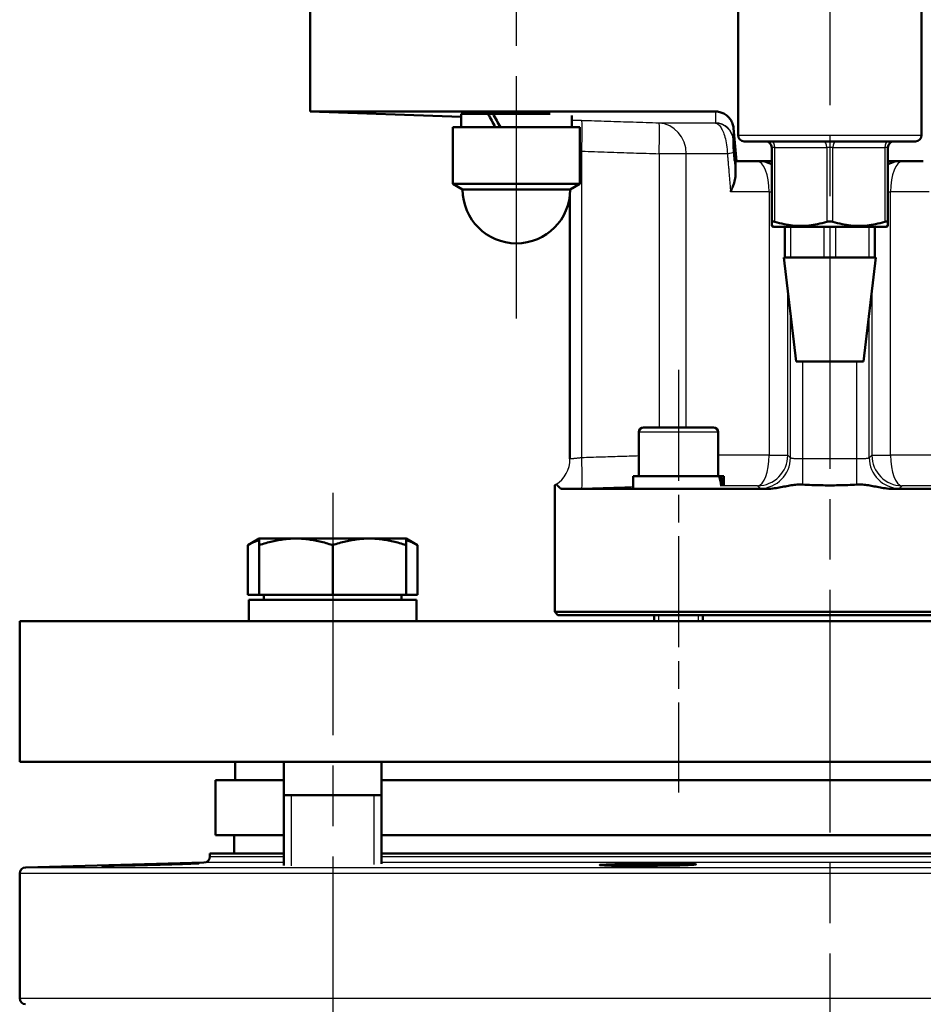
# Model space of a CAD drawing. Header units: millimetres. Extents: x 93 to 1233, y 366 to 1649.
# Tile 12 of 15: x 941 to 1089, y 1165 to 1326. Entities that reach past the tile are written whole.
import ezdxf

# ---------------------------------------------------------------- set-up
doc = ezdxf.new("R2010")
doc.units = ezdxf.units.MM
doc.header["$LTSCALE"] = 7
doc.linetypes.add('CHAIN', pattern=[0.3543, 0.2362, -0.0295, 0.0591, -0.0295])
for name, color, linetype, lineweight in [('Gewinde(DIN)', 3, 'Continuous', 25), ('Mittellinie(DIN)', 4, 'CHAIN', 25), ('Mittelpunktmarkierung(DIN)', 4, 'CHAIN', 25), ('Sichtbare Kanten(DIN)', 7, 'Continuous', 50), ('Sichtbare tangentiale Kanten(DIN)', 3, 'Continuous', 25)]:
    doc.layers.add(name, color=color, linetype=linetype, lineweight=lineweight)

msp = doc.modelspace()

# ---------------------------------------------------------------- linework, layer by layer
at = {"layer": 'Gewinde(DIN)'}
for p, q in [((1017.96, 1310.88), (1017.96, 1310.72)), ((1045.33, 1228.72), (1045.33, 1227.72)), ((1051.84, 1227.72), (1051.84, 1228.72)), ((985.22, 1199.22), (985.22, 1187.66)), ((998.81, 1187.91), (998.81, 1199.22))]:
    msp.add_line(p, q, dxfattribs=at)
at = {"layer": 'Mittellinie(DIN)', "linetype": 'CHAIN', "ltscale": 23.990969}
for p, q in [((1022.07, 1277.22), (1022.07, 1540.22)), ((992.02, 1248.72), (992.02, 1144.95))]:
    msp.add_line(p, q, dxfattribs=at)
at = {"layer": 'Mittellinie(DIN)', "linetype": 'CHAIN', "ltscale": 10.974373}
msp.add_line((1048.58, 1268.82), (1048.58, 1199.69), dxfattribs=at)
at = {"layer": 'Mittelpunktmarkierung(DIN)', "linetype": 'CHAIN', "ltscale": 23.990969}
msp.add_line((1073.33, 1649.32), (1073.33, 861.22), dxfattribs=at)
at = {"layer": 'Sichtbare Kanten(DIN)'}
for p, q in [((988.33, 1330.22), (988.33, 1311.1)), ((1058.33, 1307.22), (1058.33, 1330.22)), ((1088.33, 1307.22), (1088.33, 1330.22)), ((988.33, 1311.1), (1054.61, 1311.1)), ((1013.02, 1310.24), (988.33, 1311.1)), ((1013.02, 1310.72), (1017.47, 1310.72)), ((1013.02, 1308.52), (1013.02, 1310.72)), ((1017.07, 1310.72), (1017.07, 1310.88)), ((1017.47, 1310.72), (1018.26, 1310.72)), ((1018.26, 1310.72), (1027.61, 1310.72)), ((1031.12, 1308.52), (1031.12, 1310.45)), ((1011.67, 1308.52), (1032.47, 1308.52)), ((1011.67, 1299.25), (1011.67, 1308.52)), ((1032.47, 1299.25), (1032.47, 1308.52)), ((1058.05, 1302.95), (1057.57, 1308.38)), ((1087.33, 1306.22), (1059.33, 1306.22)), ((1063.83, 1305.22), (1063.83, 1293.06)), ((1082.83, 1293.06), (1082.83, 1305.22)), ((1057.88, 1302.95), (1058.05, 1302.95)), ((1058.05, 1302.95), (1063.83, 1302.95)), ((1082.83, 1302.95), (1088.62, 1302.95)), ((1011.67, 1299.25), (1032.47, 1299.25)), ((1013.27, 1298.32), (1011.67, 1299.25)), ((1030.87, 1298.32), (1032.47, 1299.25)), ((1030.87, 1298.32), (1013.27, 1298.32)), ((1030.83, 1254.25), (1030.83, 1297.54)), ((1063.83, 1292.37), (1063.83, 1293.06)), ((1064.1, 1292.22), (1063.83, 1292.37)), ((1064.1, 1292.22), (1082.57, 1292.22)), ((1065.97, 1292.22), (1065.97, 1287.22)), ((1080.69, 1287.22), (1080.69, 1292.22)), ((1082.57, 1292.22), (1082.83, 1292.37)), ((1082.83, 1293.06), (1082.83, 1292.37)), ((1065.83, 1287.22), (1065.97, 1287.22)), ((1067.83, 1270.22), (1065.83, 1287.22)), ((1066.97, 1287.22), (1065.97, 1287.22)), ((1068.41, 1287.22), (1066.97, 1287.22)), ((1068.41, 1287.22), (1070.9, 1287.22)), ((1072.33, 1287.22), (1070.9, 1287.22)), ((1074.33, 1287.22), (1072.33, 1287.22)), ((1075.77, 1287.22), (1074.33, 1287.22)), ((1075.77, 1287.22), (1078.26, 1287.22)), ((1079.69, 1287.22), (1078.26, 1287.22)), ((1078.83, 1270.22), (1080.83, 1287.22)), ((1080.69, 1287.22), (1079.69, 1287.22)), ((1080.69, 1287.22), (1080.83, 1287.22)), ((1067.83, 1270.22), (1078.83, 1270.22)), ((1042.08, 1258.62), (1042.08, 1251.42)), ((1042.88, 1259.42), (1054.28, 1259.42)), ((1055.08, 1258.62), (1055.08, 1251.42)), ((1055.24, 1251.42), (1041.18, 1251.42)), ((1041.18, 1251.42), (1041.18, 1249.5)), ((1055.24, 1251.42), (1055.55, 1251.42)), ((1055.98, 1251.42), (1055.55, 1251.42)), ((1055.98, 1251.42), (1055.98, 1249.86)), ((1028.33, 1229.22), (1028.33, 1249.93)), ((1062.83, 1249.34), (1029.58, 1249.34)), ((1117.09, 1249.34), (1083.84, 1249.34)), ((980.02, 1241.22), (978.16, 1240.15)), ((980.02, 1240.15), (980.02, 1241.22)), ((986.02, 1241.22), (980.02, 1241.22)), ((998.02, 1241.22), (986.02, 1241.22)), ((1004.02, 1241.22), (998.02, 1241.22)), ((1004.02, 1241.22), (1004.02, 1240.15)), ((1004.02, 1241.22), (1005.87, 1240.15)), ((978.16, 1232.02), (978.16, 1240.15)), ((980.02, 1232.02), (980.02, 1240.15)), ((992.02, 1232.02), (992.02, 1240.15)), ((1004.02, 1232.02), (1004.02, 1240.15)), ((1005.87, 1232.02), (1005.87, 1240.15)), ((980.02, 1232.02), (978.16, 1232.02)), ((1005.72, 1231.22), (978.32, 1231.22)), ((978.32, 1231.22), (978.32, 1227.72)), ((992.02, 1232.02), (980.02, 1232.02)), ((980.77, 1232.02), (980.77, 1231.22)), ((1004.02, 1232.02), (992.02, 1232.02)), ((1003.26, 1232.02), (1003.26, 1231.22)), ((1005.87, 1232.02), (1004.02, 1232.02)), ((1005.72, 1231.22), (1005.72, 1227.72)), ((1028.33, 1229.22), (1118.33, 1229.22)), ((1028.83, 1228.72), (1028.33, 1229.22)), ((940.83, 1227.72), (1205.83, 1227.72)), ((940.83, 1227.72), (940.83, 1204.72)), ((1117.83, 1228.72), (1028.83, 1228.72)), ((1044.58, 1228.72), (1044.58, 1227.72)), ((1052.58, 1228.72), (1052.58, 1227.72)), ((1205.83, 1204.72), (940.83, 1204.72)), ((976.08, 1201.72), (976.08, 1204.72)), ((984.02, 1204.72), (984.02, 1187.72)), ((1000.02, 1204.72), (1000.02, 1188.01)), ((972.83, 1201.72), (984.02, 1201.72)), ((972.83, 1201.72), (972.83, 1192.72)), ((1000.02, 1201.72), (1146.65, 1201.72)), ((984.02, 1199.22), (1000.02, 1199.22)), ((972.83, 1192.72), (984.02, 1192.72)), ((975.93, 1192.72), (975.93, 1189.72)), ((1000.02, 1192.72), (1146.65, 1192.72)), ((971.93, 1189.72), (984.02, 1189.72)), ((971.93, 1189.72), (971.93, 1189.2)), ((1000.02, 1189.72), (1146.65, 1189.72)), ((970.96, 1188.2), (941.81, 1187.43)), ((940.83, 1186.43), (940.83, 1166.02))]:
    msp.add_line(p, q, dxfattribs=at)
at = {"layer": 'Sichtbare Kanten(DIN)', "flags": 128}
for points in [[(1025.36, 1310.72), (1024.76, 1310.75), (1024.13, 1310.77), (1023.47, 1310.79), (1022.79, 1310.81), (1022.11, 1310.82), (1021.42, 1310.84), (1020.74, 1310.85), (1020.08, 1310.86), (1019.44, 1310.87), (1018.84, 1310.88), (1018.27, 1310.88), (1017.75, 1310.88), (1017.27, 1310.88), (1016.86, 1310.88), (1016.51, 1310.87), (1016.23, 1310.87), (1016.02, 1310.86), (1015.88, 1310.84), (1015.81, 1310.83), (1015.82, 1310.81), (1015.91, 1310.79), (1016.1, 1310.77), (1016.39, 1310.75), (1016.75, 1310.72)], [(1057.57, 1308.38), (1057.55, 1308.57), (1057.52, 1308.75), (1057.47, 1308.93), (1057.42, 1309.11), (1057.35, 1309.28), (1057.27, 1309.45), (1057.18, 1309.61), (1057.09, 1309.77), (1056.98, 1309.92), (1056.86, 1310.07), (1056.74, 1310.2), (1056.61, 1310.33), (1056.47, 1310.45), (1056.32, 1310.56), (1056.17, 1310.66), (1056.01, 1310.75), (1055.84, 1310.83), (1055.67, 1310.9), (1055.5, 1310.96), (1055.33, 1311.01), (1055.15, 1311.05), (1054.97, 1311.08), (1054.79, 1311.1), (1054.61, 1311.1)], [(1057.88, 1302.95), (1057.88, 1302.95), (1057.88, 1302.95), (1057.88, 1302.95), (1057.88, 1302.95), (1057.88, 1302.95), (1057.88, 1302.95), (1057.88, 1302.95), (1057.88, 1302.95), (1057.88, 1302.95), (1057.88, 1302.95), (1057.88, 1302.95), (1057.88, 1302.95), (1057.88, 1302.94), (1057.88, 1302.94), (1057.88, 1302.94), (1057.88, 1302.94), (1057.88, 1302.94), (1057.88, 1302.94), (1057.88, 1302.94), (1057.88, 1302.94), (1057.88, 1302.93), (1057.88, 1302.93), (1057.88, 1302.93), (1057.88, 1302.93)], [(1057.88, 1302.93), (1057.88, 1302.91), (1057.88, 1302.89), (1057.88, 1302.86), (1057.88, 1302.82), (1057.89, 1302.78), (1057.89, 1302.73), (1057.89, 1302.68), (1057.89, 1302.62), (1057.89, 1302.55), (1057.89, 1302.48), (1057.89, 1302.41), (1057.89, 1302.33), (1057.89, 1302.24), (1057.9, 1302.15), (1057.9, 1302.05), (1057.9, 1301.95), (1057.9, 1301.84), (1057.9, 1301.73), (1057.9, 1301.61), (1057.91, 1301.48), (1057.91, 1301.36), (1057.91, 1301.22), (1057.91, 1301.08), (1057.92, 1300.94)], [(1057.92, 1300.94), (1057.92, 1300.82), (1057.91, 1300.71), (1057.91, 1300.59), (1057.89, 1300.47), (1057.88, 1300.35), (1057.86, 1300.23), (1057.84, 1300.11), (1057.82, 1299.99), (1057.79, 1299.86), (1057.76, 1299.74), (1057.73, 1299.62), (1057.7, 1299.49), (1057.66, 1299.36), (1057.62, 1299.24), (1057.58, 1299.11), (1057.54, 1298.98), (1057.49, 1298.85), (1057.44, 1298.73), (1057.39, 1298.6), (1057.33, 1298.47), (1057.28, 1298.34), (1057.22, 1298.21), (1057.16, 1298.08), (1057.1, 1297.95)], [(1063.83, 1293.06), (1063.83, 1293.07), (1063.84, 1293.08), (1063.84, 1293.09), (1063.85, 1293.1), (1063.86, 1293.11), (1063.87, 1293.12), (1063.88, 1293.12), (1063.89, 1293.13), (1063.91, 1293.13), (1063.93, 1293.13), (1063.95, 1293.13), (1063.97, 1293.13), (1063.99, 1293.13), (1064.01, 1293.13), (1064.04, 1293.13), (1064.07, 1293.13), (1064.1, 1293.12), (1064.13, 1293.12), (1064.16, 1293.11), (1064.19, 1293.1), (1064.22, 1293.09), (1064.26, 1293.08), (1064.3, 1293.07), (1064.33, 1293.06)], [(1064.33, 1293.06), (1064.73, 1292.95), (1065.11, 1292.84), (1065.48, 1292.75), (1065.84, 1292.67), (1066.2, 1292.6), (1066.55, 1292.54), (1066.9, 1292.49), (1067.24, 1292.45), (1067.58, 1292.42), (1067.92, 1292.39), (1068.25, 1292.38), (1068.58, 1292.37), (1068.92, 1292.38), (1069.25, 1292.39), (1069.59, 1292.42), (1069.92, 1292.45), (1070.27, 1292.49), (1070.61, 1292.54), (1070.96, 1292.6), (1071.32, 1292.67), (1071.69, 1292.75), (1072.06, 1292.84), (1072.44, 1292.95), (1072.83, 1293.06)], [(1072.83, 1293.06), (1072.87, 1293.07), (1072.91, 1293.08), (1072.95, 1293.09), (1072.99, 1293.1), (1073.03, 1293.11), (1073.07, 1293.12), (1073.12, 1293.12), (1073.16, 1293.13), (1073.2, 1293.13), (1073.25, 1293.13), (1073.29, 1293.13), (1073.33, 1293.13), (1073.38, 1293.13), (1073.42, 1293.13), (1073.46, 1293.13), (1073.51, 1293.13), (1073.55, 1293.12), (1073.59, 1293.12), (1073.63, 1293.11), (1073.67, 1293.1), (1073.72, 1293.09), (1073.76, 1293.08), (1073.79, 1293.07), (1073.83, 1293.06)], [(1073.83, 1293.06), (1074.23, 1292.95), (1074.61, 1292.84), (1074.98, 1292.75), (1075.34, 1292.67), (1075.7, 1292.6), (1076.05, 1292.54), (1076.4, 1292.49), (1076.74, 1292.45), (1077.08, 1292.42), (1077.42, 1292.39), (1077.75, 1292.38), (1078.08, 1292.37), (1078.42, 1292.38), (1078.75, 1292.39), (1079.09, 1292.42), (1079.42, 1292.45), (1079.77, 1292.49), (1080.11, 1292.54), (1080.46, 1292.6), (1080.82, 1292.67), (1081.19, 1292.75), (1081.56, 1292.84), (1081.94, 1292.95), (1082.33, 1293.06)], [(1082.33, 1293.06), (1082.37, 1293.07), (1082.41, 1293.08), (1082.44, 1293.09), (1082.48, 1293.1), (1082.51, 1293.11), (1082.54, 1293.12), (1082.57, 1293.12), (1082.6, 1293.13), (1082.63, 1293.13), (1082.65, 1293.13), (1082.68, 1293.13), (1082.7, 1293.13), (1082.72, 1293.13), (1082.74, 1293.13), (1082.76, 1293.13), (1082.77, 1293.13), (1082.79, 1293.12), (1082.8, 1293.12), (1082.81, 1293.11), (1082.82, 1293.1), (1082.82, 1293.09), (1082.83, 1293.08), (1082.83, 1293.07), (1082.83, 1293.06)], [(1028.33, 1249.93), (1028.33, 1249.93), (1028.33, 1249.93), (1028.34, 1249.93), (1028.34, 1249.93), (1028.34, 1249.93), (1028.35, 1249.94), (1028.35, 1249.94), (1028.36, 1249.94), (1028.36, 1249.94), (1028.37, 1249.95), (1028.38, 1249.95), (1028.39, 1249.96), (1028.4, 1249.96), (1028.41, 1249.97), (1028.42, 1249.98), (1028.43, 1249.98), (1028.44, 1249.99), (1028.46, 1250), (1028.47, 1250.01), (1028.48, 1250.01), (1028.5, 1250.02), (1028.52, 1250.03), (1028.53, 1250.04), (1028.55, 1250.05)], [(1028.55, 1250.05), (1028.58, 1250.07), (1028.6, 1250.07), (1028.63, 1250.07), (1028.65, 1250.06), (1028.68, 1250.04), (1028.71, 1250.01), (1028.74, 1249.98), (1028.78, 1249.95), (1028.81, 1249.91), (1028.85, 1249.87), (1028.89, 1249.82), (1028.92, 1249.77), (1028.96, 1249.73), (1029.01, 1249.68), (1029.05, 1249.63), (1029.1, 1249.58), (1029.15, 1249.53), (1029.2, 1249.49), (1029.26, 1249.45), (1029.31, 1249.41), (1029.37, 1249.38), (1029.44, 1249.36), (1029.51, 1249.35), (1029.58, 1249.34)], [(1062.83, 1249.34), (1063.13, 1249.35), (1063.42, 1249.36), (1063.71, 1249.38), (1064, 1249.41), (1064.27, 1249.45), (1064.54, 1249.49), (1064.81, 1249.53), (1065.07, 1249.58), (1065.32, 1249.63), (1065.57, 1249.68), (1065.82, 1249.73), (1066.06, 1249.77), (1066.31, 1249.82), (1066.55, 1249.87), (1066.79, 1249.91), (1067.03, 1249.95), (1067.27, 1249.99), (1067.5, 1250.02), (1067.73, 1250.04), (1067.97, 1250.06), (1068.2, 1250.07), (1068.43, 1250.07), (1068.66, 1250.07), (1068.91, 1250.05)], [(1068.91, 1250.05), (1069.27, 1250.03), (1069.64, 1250.01), (1070.01, 1250), (1070.37, 1249.98), (1070.74, 1249.97), (1071.11, 1249.96), (1071.48, 1249.95), (1071.85, 1249.94), (1072.22, 1249.94), (1072.59, 1249.93), (1072.96, 1249.93), (1073.33, 1249.93), (1073.7, 1249.93), (1074.07, 1249.93), (1074.44, 1249.94), (1074.81, 1249.94), (1075.18, 1249.95), (1075.55, 1249.96), (1075.92, 1249.97), (1076.29, 1249.98), (1076.66, 1250), (1077.03, 1250.01), (1077.39, 1250.03), (1077.76, 1250.05)], [(1077.76, 1250.05), (1078, 1250.07), (1078.23, 1250.07), (1078.47, 1250.07), (1078.7, 1250.06), (1078.93, 1250.04), (1079.17, 1250.01), (1079.41, 1249.98), (1079.65, 1249.95), (1079.89, 1249.91), (1080.12, 1249.87), (1080.36, 1249.82), (1080.61, 1249.77), (1080.85, 1249.73), (1081.09, 1249.68), (1081.34, 1249.63), (1081.6, 1249.58), (1081.86, 1249.53), (1082.12, 1249.49), (1082.4, 1249.45), (1082.67, 1249.41), (1082.96, 1249.38), (1083.25, 1249.36), (1083.54, 1249.35), (1083.84, 1249.34)], [(980.02, 1240.98), (979.94, 1240.96), (979.87, 1240.93), (979.79, 1240.91), (979.72, 1240.88), (979.65, 1240.86), (979.57, 1240.83), (979.5, 1240.8), (979.42, 1240.77), (979.35, 1240.74), (979.27, 1240.71), (979.19, 1240.68), (979.12, 1240.64), (979.04, 1240.61), (978.96, 1240.57), (978.88, 1240.54), (978.81, 1240.5), (978.73, 1240.46), (978.65, 1240.42), (978.57, 1240.38), (978.49, 1240.33), (978.41, 1240.29), (978.32, 1240.25), (978.24, 1240.2), (978.16, 1240.15)], [(986.02, 1241.22), (985.78, 1241.22), (985.54, 1241.22), (985.3, 1241.21), (985.06, 1241.19), (984.82, 1241.18), (984.58, 1241.16), (984.34, 1241.13), (984.1, 1241.11), (983.86, 1241.08), (983.61, 1241.04), (983.37, 1241), (983.13, 1240.96), (982.88, 1240.91), (982.63, 1240.87), (982.38, 1240.81), (982.13, 1240.76), (981.88, 1240.69), (981.62, 1240.63), (981.36, 1240.56), (981.1, 1240.49), (980.83, 1240.41), (980.56, 1240.33), (980.29, 1240.24), (980.02, 1240.15)], [(992.02, 1240.15), (991.74, 1240.24), (991.47, 1240.33), (991.2, 1240.41), (990.93, 1240.49), (990.67, 1240.56), (990.41, 1240.63), (990.16, 1240.69), (989.9, 1240.76), (989.65, 1240.81), (989.4, 1240.87), (989.15, 1240.91), (988.91, 1240.96), (988.66, 1241), (988.42, 1241.04), (988.18, 1241.08), (987.93, 1241.11), (987.69, 1241.13), (987.45, 1241.16), (987.21, 1241.18), (986.97, 1241.19), (986.74, 1241.21), (986.5, 1241.22), (986.26, 1241.22), (986.02, 1241.22)], [(998.02, 1241.22), (997.78, 1241.22), (997.54, 1241.22), (997.3, 1241.21), (997.06, 1241.19), (996.82, 1241.18), (996.58, 1241.16), (996.34, 1241.13), (996.1, 1241.11), (995.86, 1241.08), (995.61, 1241.04), (995.37, 1241), (995.13, 1240.96), (994.88, 1240.91), (994.63, 1240.87), (994.38, 1240.81), (994.13, 1240.76), (993.88, 1240.69), (993.62, 1240.63), (993.36, 1240.56), (993.1, 1240.49), (992.83, 1240.41), (992.56, 1240.33), (992.29, 1240.24), (992.02, 1240.15)], [(1004.02, 1240.15), (1003.74, 1240.24), (1003.47, 1240.33), (1003.2, 1240.41), (1002.93, 1240.49), (1002.67, 1240.56), (1002.41, 1240.63), (1002.16, 1240.69), (1001.9, 1240.76), (1001.65, 1240.81), (1001.4, 1240.87), (1001.15, 1240.91), (1000.91, 1240.96), (1000.66, 1241), (1000.42, 1241.04), (1000.18, 1241.08), (999.93, 1241.11), (999.69, 1241.13), (999.45, 1241.16), (999.21, 1241.18), (998.97, 1241.19), (998.74, 1241.21), (998.5, 1241.22), (998.26, 1241.22), (998.02, 1241.22)], [(1005.87, 1240.15), (1005.79, 1240.2), (1005.71, 1240.25), (1005.63, 1240.29), (1005.54, 1240.33), (1005.46, 1240.38), (1005.38, 1240.42), (1005.3, 1240.46), (1005.23, 1240.5), (1005.15, 1240.54), (1005.07, 1240.57), (1004.99, 1240.61), (1004.91, 1240.64), (1004.84, 1240.68), (1004.76, 1240.71), (1004.68, 1240.74), (1004.61, 1240.77), (1004.53, 1240.8), (1004.46, 1240.83), (1004.38, 1240.86), (1004.31, 1240.88), (1004.24, 1240.91), (1004.16, 1240.93), (1004.09, 1240.96), (1004.02, 1240.98)], [(960.67, 1187.87), (959.1, 1187.83), (957.17, 1187.77), (955.65, 1187.73), (954.72, 1187.69), (954.32, 1187.67), (954.46, 1187.66), (955.13, 1187.66), (956.28, 1187.68), (957.84, 1187.71), (959.7, 1187.75), (961.72, 1187.79), (963.79, 1187.85), (965.74, 1187.9), (967.46, 1187.95), (968.82, 1188), (969.73, 1188.04), (970.13, 1188.06), (969.99, 1188.07), (969.32, 1188.07), (968.17, 1188.05), (966.6, 1188.02), (964.54, 1187.97), (962.31, 1187.92), (960.67, 1187.87)], [(1036.06, 1187.87), (1035.7, 1187.83), (1035.76, 1187.77), (1036.46, 1187.73), (1037.62, 1187.69), (1039.17, 1187.67), (1041.03, 1187.66), (1043.06, 1187.66), (1045.12, 1187.68), (1047.08, 1187.71), (1048.79, 1187.75), (1050.15, 1187.79), (1051.07, 1187.85), (1051.46, 1187.9), (1051.33, 1187.95), (1050.66, 1188), (1049.51, 1188.04), (1047.95, 1188.06), (1046.09, 1188.07), (1044.07, 1188.07), (1042, 1188.05), (1040.03, 1188.02), (1038.16, 1187.97), (1036.74, 1187.92), (1036.06, 1187.87)]]:
    msp.add_lwpolyline(points, dxfattribs=at)
at = {"layer": 'Sichtbare Kanten(DIN)'}
for centre, radius, start, end in [((1059.33, 1307.22), 1, 180, 270), ((1087.33, 1307.22), 1, 270, 0), ((1062.83, 1305.22), 1, 0, 90), ((1083.83, 1305.22), 1, 90, 180), ((1022.07, 1298.32), 8.8, 180, 0), ((1042.88, 1258.62), 0.8, 90, 180), ((1054.28, 1258.62), 0.8, 0, 90), ((1025.83, 1254.26), 5, 359.9171, 0), ((970.93, 1189.2), 1, 271.5, 0), ((941.83, 1186.43), 1, 91.5, 180), ((941.83, 1166.02), 1, 180, 268.5)]:
    msp.add_arc(centre, radius, start, end, dxfattribs=at)
for centre, major_axis, ratio, start_param, end_param in [((1022.07, 1307.76), (8.75, -15.62), 0.14884, 4.439133, 4.580607), ((1022.07, 1309.29), (8.75, -15.62), 0.14884, 4.537384, 4.677883), ((1048.58, 1250.73), (-3.86, 12.67), 0.49822, 4.487757, 4.615856), ((1048.58, 1252.12), (-3.86, 12.67), 0.49822, 4.380782, 4.507695)]:
    msp.add_ellipse(centre, major_axis=major_axis, ratio=ratio, start_param=start_param, end_param=end_param, dxfattribs=at)
at = {"layer": 'Sichtbare tangentiale Kanten(DIN)'}
for p, q in [((1054.62, 1309.19), (1045.4, 1309.19)), ((1058.33, 1307.22), (1088.33, 1307.22)), ((1057.88, 1302.95), (1057.57, 1306.51)), ((1064.33, 1305.22), (1063.83, 1305.22)), ((1064.33, 1305.22), (1072.83, 1305.22)), ((1064.33, 1293.06), (1064.33, 1305.22)), ((1073.83, 1305.22), (1072.83, 1305.22)), ((1072.83, 1305.22), (1072.83, 1293.06)), ((1073.83, 1305.22), (1082.33, 1305.22)), ((1073.83, 1293.06), (1073.83, 1305.22)), ((1082.83, 1305.22), (1082.33, 1305.22)), ((1082.33, 1305.22), (1082.33, 1293.06)), ((1032.76, 1254.44), (1032.76, 1304.61)), ((1049.85, 1304.2), (1045.42, 1304.2)), ((1045.42, 1304.2), (1045.42, 1259.42)), ((1056.58, 1304.2), (1049.85, 1304.2)), ((1049.85, 1259.42), (1049.85, 1304.2)), ((1057.88, 1302.95), (1057.88, 1302.93)), ((1063.4, 1297.95), (1057.1, 1297.95)), ((1063.4, 1297.95), (1063.4, 1254.85)), ((1063.4, 1297.95), (1063.83, 1297.95)), ((1082.83, 1297.95), (1083.26, 1297.95)), ((1083.26, 1254.85), (1083.26, 1297.95)), ((1089.57, 1297.95), (1083.26, 1297.95)), ((1066.97, 1287.22), (1066.97, 1292.22)), ((1072.33, 1292.22), (1072.33, 1287.22)), ((1074.33, 1287.22), (1074.33, 1292.22)), ((1079.69, 1292.22), (1079.69, 1287.22)), ((1066.45, 1254.85), (1066.45, 1281.97)), ((1080.21, 1281.97), (1080.21, 1254.85)), ((1066.89, 1254.44), (1066.89, 1278.21)), ((1079.77, 1254.44), (1079.77, 1278.21)), ((1068.89, 1254.25), (1068.89, 1270.22)), ((1077.77, 1254.25), (1077.77, 1270.22)), ((1055.08, 1258.62), (1042.08, 1258.62)), ((1063.4, 1254.85), (1055.08, 1254.85)), ((1063.4, 1254.85), (1066.45, 1254.85)), ((1068.91, 1250.05), (1068.89, 1254.25)), ((1077.76, 1250.05), (1077.77, 1254.25)), ((1080.21, 1254.85), (1083.26, 1254.85)), ((1091.58, 1254.85), (1083.26, 1254.85)), ((1061.52, 1249.85), (1055.98, 1249.85)), ((1090.68, 1249.85), (1085.14, 1249.85)), ((971.93, 1189.2), (984.02, 1189.2)), ((1000.02, 1189.2), (1146.65, 1189.2)), ((941.81, 1187.43), (1204.86, 1187.43)), ((960.67, 1187.87), (960.69, 1187.77)), ((984.02, 1188.2), (970.96, 1188.2)), ((1146.65, 1188.2), (1000.02, 1188.2)), ((1036.06, 1187.87), (1036.19, 1187.74)), ((1205.83, 1186.43), (940.83, 1186.43)), ((940.83, 1166.02), (1205.83, 1166.02))]:
    msp.add_line(p, q, dxfattribs=at)
at = {"layer": 'Sichtbare tangentiale Kanten(DIN)', "flags": 128}
for points in [[(1054.61, 1311.1), (1054.61, 1311.02), (1054.61, 1310.94), (1054.61, 1310.86), (1054.61, 1310.78), (1054.61, 1310.7), (1054.61, 1310.62), (1054.61, 1310.54), (1054.61, 1310.46), (1054.61, 1310.38), (1054.61, 1310.3), (1054.61, 1310.22), (1054.62, 1310.14), (1054.62, 1310.06), (1054.62, 1309.98), (1054.62, 1309.9), (1054.62, 1309.83), (1054.62, 1309.75), (1054.63, 1309.67), (1054.63, 1309.6), (1054.63, 1309.53), (1054.63, 1309.45), (1054.63, 1309.38), (1054.64, 1309.31), (1054.64, 1309.24)], [(1032.76, 1309.6), (1032.69, 1309.61), (1032.62, 1309.61), (1032.55, 1309.61), (1032.48, 1309.61), (1032.41, 1309.62), (1032.34, 1309.62), (1032.28, 1309.62), (1032.21, 1309.62), (1032.14, 1309.63), (1032.07, 1309.63), (1032, 1309.63), (1031.93, 1309.63), (1031.87, 1309.63), (1031.8, 1309.64), (1031.73, 1309.64), (1031.66, 1309.64), (1031.59, 1309.64), (1031.53, 1309.64), (1031.46, 1309.65), (1031.39, 1309.65), (1031.32, 1309.65), (1031.26, 1309.65), (1031.19, 1309.66), (1031.12, 1309.66)], [(1045.4, 1309.19), (1044.87, 1309.21), (1044.35, 1309.23), (1043.82, 1309.24), (1043.29, 1309.26), (1042.77, 1309.28), (1042.24, 1309.29), (1041.71, 1309.31), (1041.19, 1309.33), (1040.66, 1309.34), (1040.13, 1309.36), (1039.61, 1309.38), (1039.08, 1309.4), (1038.55, 1309.41), (1038.03, 1309.43), (1037.5, 1309.45), (1036.97, 1309.47), (1036.45, 1309.48), (1035.92, 1309.5), (1035.39, 1309.52), (1034.86, 1309.53), (1034.34, 1309.55), (1033.81, 1309.57), (1033.28, 1309.59), (1032.76, 1309.6)], [(1054.64, 1309.24), (1054.64, 1309.24), (1054.64, 1309.24), (1054.64, 1309.24), (1054.64, 1309.23), (1054.64, 1309.23), (1054.64, 1309.23), (1054.64, 1309.23), (1054.64, 1309.23), (1054.64, 1309.22), (1054.64, 1309.22), (1054.64, 1309.22), (1054.64, 1309.22), (1054.64, 1309.21), (1054.64, 1309.21), (1054.63, 1309.21), (1054.63, 1309.21), (1054.63, 1309.21), (1054.63, 1309.2), (1054.63, 1309.2), (1054.63, 1309.2), (1054.63, 1309.2), (1054.62, 1309.2), (1054.62, 1309.19), (1054.62, 1309.19)], [(1054.62, 1309.19), (1054.72, 1309.17), (1054.83, 1309.14), (1054.93, 1309.09), (1055.03, 1309.02), (1055.14, 1308.94), (1055.24, 1308.84), (1055.34, 1308.73), (1055.44, 1308.59), (1055.54, 1308.44), (1055.64, 1308.28), (1055.74, 1308.09), (1055.84, 1307.89), (1055.93, 1307.67), (1056.02, 1307.43), (1056.1, 1307.18), (1056.18, 1306.9), (1056.26, 1306.61), (1056.33, 1306.3), (1056.39, 1305.98), (1056.45, 1305.64), (1056.49, 1305.29), (1056.53, 1304.93), (1056.56, 1304.56), (1056.58, 1304.2)], [(1057.57, 1306.51), (1057.57, 1306.57), (1057.57, 1306.65), (1057.57, 1306.72), (1057.57, 1306.79), (1057.57, 1306.87), (1057.57, 1306.94), (1057.57, 1307.02), (1057.57, 1307.1), (1057.57, 1307.17), (1057.57, 1307.25), (1057.57, 1307.33), (1057.57, 1307.41), (1057.57, 1307.49), (1057.57, 1307.57), (1057.57, 1307.65), (1057.57, 1307.73), (1057.57, 1307.81), (1057.57, 1307.89), (1057.57, 1307.97), (1057.57, 1308.06), (1057.57, 1308.14), (1057.57, 1308.22), (1057.57, 1308.3), (1057.57, 1308.38)], [(1057.58, 1304.46), (1057.57, 1304.6), (1057.56, 1304.75), (1057.55, 1304.89), (1057.54, 1305.03), (1057.53, 1305.17), (1057.53, 1305.3), (1057.52, 1305.42), (1057.52, 1305.54), (1057.52, 1305.65), (1057.52, 1305.75), (1057.52, 1305.85), (1057.52, 1305.93), (1057.52, 1306.02), (1057.52, 1306.09), (1057.52, 1306.16), (1057.52, 1306.22), (1057.52, 1306.27), (1057.53, 1306.32), (1057.53, 1306.36), (1057.53, 1306.39), (1057.53, 1306.41), (1057.54, 1306.43), (1057.54, 1306.45), (1057.54, 1306.46)], [(1057.54, 1306.46), (1057.55, 1306.46), (1057.55, 1306.46), (1057.55, 1306.46), (1057.55, 1306.46), (1057.55, 1306.47), (1057.55, 1306.47), (1057.56, 1306.47), (1057.56, 1306.47), (1057.56, 1306.47), (1057.56, 1306.48), (1057.56, 1306.48), (1057.56, 1306.48), (1057.56, 1306.48), (1057.56, 1306.48), (1057.56, 1306.49), (1057.57, 1306.49), (1057.57, 1306.49), (1057.57, 1306.49), (1057.57, 1306.49), (1057.57, 1306.5), (1057.57, 1306.5), (1057.57, 1306.5), (1057.57, 1306.5), (1057.57, 1306.51)], [(1032.47, 1304.64), (1032.48, 1304.64), (1032.49, 1304.64), (1032.51, 1304.64), (1032.52, 1304.64), (1032.53, 1304.63), (1032.54, 1304.63), (1032.55, 1304.63), (1032.57, 1304.63), (1032.58, 1304.63), (1032.59, 1304.63), (1032.6, 1304.63), (1032.62, 1304.62), (1032.63, 1304.62), (1032.64, 1304.62), (1032.65, 1304.62), (1032.66, 1304.62), (1032.68, 1304.62), (1032.69, 1304.62), (1032.7, 1304.61), (1032.71, 1304.61), (1032.73, 1304.61), (1032.74, 1304.61), (1032.75, 1304.61), (1032.76, 1304.61)], [(1032.76, 1304.61), (1033.29, 1304.59), (1033.82, 1304.57), (1034.34, 1304.56), (1034.87, 1304.54), (1035.4, 1304.52), (1035.93, 1304.5), (1036.45, 1304.49), (1036.98, 1304.47), (1037.51, 1304.45), (1038.03, 1304.43), (1038.56, 1304.42), (1039.09, 1304.4), (1039.62, 1304.38), (1040.14, 1304.36), (1040.67, 1304.35), (1041.2, 1304.33), (1041.73, 1304.31), (1042.25, 1304.3), (1042.78, 1304.28), (1043.31, 1304.26), (1043.83, 1304.25), (1044.36, 1304.23), (1044.89, 1304.21), (1045.42, 1304.2)], [(1056.58, 1304.2), (1056.58, 1304.14), (1056.58, 1304.09), (1056.59, 1304.04), (1056.59, 1303.99), (1056.6, 1303.94), (1056.6, 1303.88), (1056.61, 1303.83), (1056.61, 1303.78), (1056.61, 1303.73), (1056.62, 1303.68), (1056.62, 1303.62), (1056.63, 1303.57), (1056.63, 1303.52), (1056.64, 1303.47), (1056.64, 1303.42), (1056.65, 1303.37), (1056.65, 1303.31), (1056.65, 1303.26), (1056.66, 1303.21), (1056.66, 1303.16), (1056.67, 1303.11), (1056.67, 1303.05), (1056.68, 1303), (1056.68, 1302.95)], [(1057.72, 1302.95), (1057.72, 1303.01), (1057.71, 1303.08), (1057.71, 1303.14), (1057.7, 1303.2), (1057.69, 1303.26), (1057.69, 1303.33), (1057.68, 1303.39), (1057.68, 1303.45), (1057.67, 1303.51), (1057.67, 1303.58), (1057.66, 1303.64), (1057.65, 1303.7), (1057.65, 1303.77), (1057.64, 1303.83), (1057.64, 1303.89), (1057.63, 1303.95), (1057.62, 1304.02), (1057.62, 1304.08), (1057.61, 1304.14), (1057.61, 1304.2), (1057.6, 1304.27), (1057.59, 1304.33), (1057.59, 1304.39), (1057.58, 1304.46)], [(1056.68, 1302.95), (1056.7, 1302.74), (1056.72, 1302.53), (1056.73, 1302.33), (1056.75, 1302.12), (1056.77, 1301.91), (1056.79, 1301.7), (1056.8, 1301.49), (1056.82, 1301.28), (1056.84, 1301.08), (1056.86, 1300.87), (1056.87, 1300.66), (1056.89, 1300.45), (1056.91, 1300.24), (1056.93, 1300.03), (1056.94, 1299.83), (1056.96, 1299.62), (1056.98, 1299.41), (1056.99, 1299.2), (1057.01, 1298.99), (1057.03, 1298.78), (1057.05, 1298.58), (1057.06, 1298.37), (1057.08, 1298.16), (1057.1, 1297.95)], [(1057.72, 1302.95), (1057.73, 1302.87), (1057.74, 1302.78), (1057.75, 1302.7), (1057.76, 1302.61), (1057.76, 1302.53), (1057.77, 1302.45), (1057.78, 1302.36), (1057.79, 1302.28), (1057.8, 1302.2), (1057.8, 1302.11), (1057.81, 1302.03), (1057.82, 1301.94), (1057.83, 1301.86), (1057.84, 1301.78), (1057.84, 1301.69), (1057.85, 1301.61), (1057.86, 1301.52), (1057.87, 1301.44), (1057.88, 1301.36), (1057.88, 1301.27), (1057.89, 1301.19), (1057.9, 1301.1), (1057.91, 1301.02), (1057.92, 1300.94)], [(1032.76, 1254.44), (1032.64, 1254.42), (1032.51, 1254.41), (1032.38, 1254.4), (1032.26, 1254.38), (1032.14, 1254.37), (1032.02, 1254.36), (1031.91, 1254.34), (1031.79, 1254.33), (1031.69, 1254.32), (1031.58, 1254.31), (1031.49, 1254.3), (1031.39, 1254.29), (1031.31, 1254.29), (1031.23, 1254.28), (1031.16, 1254.27), (1031.09, 1254.27), (1031.03, 1254.26), (1030.98, 1254.26), (1030.93, 1254.25), (1030.9, 1254.25), (1030.87, 1254.25), (1030.85, 1254.25), (1030.84, 1254.25), (1030.83, 1254.25)], [(1042.08, 1254.75), (1041.7, 1254.73), (1041.31, 1254.72), (1040.92, 1254.71), (1040.53, 1254.7), (1040.14, 1254.68), (1039.75, 1254.67), (1039.37, 1254.66), (1038.98, 1254.64), (1038.59, 1254.63), (1038.2, 1254.62), (1037.81, 1254.61), (1037.42, 1254.59), (1037.04, 1254.58), (1036.65, 1254.57), (1036.26, 1254.56), (1035.87, 1254.54), (1035.48, 1254.53), (1035.09, 1254.52), (1034.7, 1254.5), (1034.32, 1254.49), (1033.93, 1254.48), (1033.54, 1254.47), (1033.15, 1254.45), (1032.76, 1254.44)], [(1066.89, 1254.44), (1066.87, 1254.46), (1066.86, 1254.47), (1066.84, 1254.49), (1066.82, 1254.51), (1066.8, 1254.53), (1066.78, 1254.54), (1066.76, 1254.56), (1066.75, 1254.58), (1066.73, 1254.6), (1066.71, 1254.61), (1066.69, 1254.63), (1066.67, 1254.65), (1066.65, 1254.67), (1066.64, 1254.68), (1066.62, 1254.7), (1066.6, 1254.72), (1066.58, 1254.73), (1066.56, 1254.75), (1066.54, 1254.77), (1066.53, 1254.78), (1066.51, 1254.8), (1066.49, 1254.82), (1066.47, 1254.84), (1066.45, 1254.85)], [(1068.89, 1254.25), (1068.76, 1254.25), (1068.64, 1254.25), (1068.51, 1254.25), (1068.39, 1254.25), (1068.26, 1254.25), (1068.14, 1254.26), (1068.03, 1254.26), (1067.91, 1254.27), (1067.8, 1254.27), (1067.7, 1254.28), (1067.6, 1254.29), (1067.5, 1254.29), (1067.41, 1254.3), (1067.33, 1254.31), (1067.25, 1254.32), (1067.18, 1254.33), (1067.12, 1254.34), (1067.06, 1254.36), (1067.02, 1254.37), (1066.98, 1254.38), (1066.94, 1254.4), (1066.92, 1254.41), (1066.9, 1254.42), (1066.89, 1254.44)], [(1077.77, 1254.25), (1077.4, 1254.25), (1077.03, 1254.25), (1076.66, 1254.25), (1076.29, 1254.26), (1075.92, 1254.26), (1075.55, 1254.26), (1075.18, 1254.26), (1074.81, 1254.26), (1074.44, 1254.26), (1074.07, 1254.26), (1073.7, 1254.26), (1073.33, 1254.26), (1072.96, 1254.26), (1072.59, 1254.26), (1072.22, 1254.26), (1071.85, 1254.26), (1071.48, 1254.26), (1071.11, 1254.26), (1070.74, 1254.26), (1070.37, 1254.26), (1070, 1254.25), (1069.63, 1254.25), (1069.26, 1254.25), (1068.89, 1254.25)], [(1079.77, 1254.44), (1079.76, 1254.42), (1079.75, 1254.41), (1079.72, 1254.4), (1079.69, 1254.38), (1079.65, 1254.37), (1079.6, 1254.36), (1079.55, 1254.34), (1079.48, 1254.33), (1079.41, 1254.32), (1079.34, 1254.31), (1079.25, 1254.3), (1079.16, 1254.29), (1079.07, 1254.29), (1078.97, 1254.28), (1078.86, 1254.27), (1078.75, 1254.27), (1078.64, 1254.26), (1078.52, 1254.26), (1078.4, 1254.25), (1078.28, 1254.25), (1078.16, 1254.25), (1078.03, 1254.25), (1077.9, 1254.25), (1077.77, 1254.25)], [(1080.21, 1254.85), (1080.2, 1254.84), (1080.18, 1254.82), (1080.16, 1254.8), (1080.14, 1254.78), (1080.12, 1254.77), (1080.1, 1254.75), (1080.09, 1254.73), (1080.07, 1254.72), (1080.05, 1254.7), (1080.03, 1254.68), (1080.01, 1254.67), (1079.99, 1254.65), (1079.97, 1254.63), (1079.96, 1254.61), (1079.94, 1254.6), (1079.92, 1254.58), (1079.9, 1254.56), (1079.88, 1254.54), (1079.86, 1254.53), (1079.85, 1254.51), (1079.83, 1254.49), (1079.81, 1254.47), (1079.79, 1254.46), (1079.77, 1254.44)], [(1029.58, 1249.34), (1029.7, 1249.35), (1029.82, 1249.35), (1029.95, 1249.35), (1030.07, 1249.36), (1030.2, 1249.36), (1030.33, 1249.36), (1030.46, 1249.37), (1030.59, 1249.37), (1030.72, 1249.38), (1030.85, 1249.38), (1030.98, 1249.39), (1031.12, 1249.39), (1031.25, 1249.39), (1031.39, 1249.4), (1031.52, 1249.4), (1031.66, 1249.41), (1031.79, 1249.41), (1031.93, 1249.42), (1032.07, 1249.42), (1032.2, 1249.42), (1032.34, 1249.43), (1032.48, 1249.43), (1032.62, 1249.44), (1032.76, 1249.44)], [(1032.76, 1249.44), (1033.11, 1249.45), (1033.46, 1249.47), (1033.81, 1249.48), (1034.16, 1249.49), (1034.51, 1249.5), (1034.86, 1249.51), (1035.21, 1249.52), (1035.57, 1249.54), (1035.92, 1249.55), (1036.27, 1249.56), (1036.62, 1249.57), (1036.97, 1249.58), (1037.32, 1249.59), (1037.67, 1249.6), (1038.02, 1249.62), (1038.38, 1249.63), (1038.73, 1249.64), (1039.08, 1249.65), (1039.43, 1249.66), (1039.78, 1249.67), (1040.13, 1249.69), (1040.48, 1249.7), (1040.83, 1249.71), (1041.18, 1249.72)], [(1061.52, 1249.85), (1061.54, 1249.84), (1061.56, 1249.82), (1061.57, 1249.8), (1061.59, 1249.79), (1061.61, 1249.77), (1061.63, 1249.75), (1061.64, 1249.74), (1061.66, 1249.72), (1061.68, 1249.7), (1061.7, 1249.69), (1061.71, 1249.67), (1061.73, 1249.65), (1061.75, 1249.63), (1061.77, 1249.62), (1061.78, 1249.6), (1061.8, 1249.58), (1061.82, 1249.56), (1061.84, 1249.55), (1061.85, 1249.53), (1061.87, 1249.51), (1061.89, 1249.49), (1061.91, 1249.48), (1061.93, 1249.46), (1061.94, 1249.44)], [(1061.94, 1249.44), (1061.95, 1249.44), (1061.96, 1249.43), (1061.97, 1249.43), (1061.98, 1249.42), (1062, 1249.42), (1062.02, 1249.42), (1062.04, 1249.41), (1062.07, 1249.41), (1062.1, 1249.4), (1062.13, 1249.4), (1062.16, 1249.39), (1062.2, 1249.39), (1062.24, 1249.38), (1062.28, 1249.38), (1062.32, 1249.38), (1062.37, 1249.37), (1062.42, 1249.37), (1062.47, 1249.36), (1062.52, 1249.36), (1062.58, 1249.36), (1062.64, 1249.35), (1062.7, 1249.35), (1062.76, 1249.35), (1062.83, 1249.34)], [(1083.84, 1249.34), (1083.9, 1249.35), (1083.97, 1249.35), (1084.03, 1249.35), (1084.09, 1249.36), (1084.14, 1249.36), (1084.2, 1249.36), (1084.25, 1249.37), (1084.3, 1249.37), (1084.35, 1249.38), (1084.39, 1249.38), (1084.43, 1249.39), (1084.47, 1249.39), (1084.5, 1249.39), (1084.54, 1249.4), (1084.57, 1249.4), (1084.6, 1249.41), (1084.62, 1249.41), (1084.64, 1249.42), (1084.66, 1249.42), (1084.68, 1249.42), (1084.7, 1249.43), (1084.71, 1249.43), (1084.72, 1249.44), (1084.72, 1249.44)], [(1084.72, 1249.44), (1084.74, 1249.46), (1084.76, 1249.48), (1084.78, 1249.49), (1084.79, 1249.51), (1084.81, 1249.53), (1084.83, 1249.55), (1084.85, 1249.56), (1084.86, 1249.58), (1084.88, 1249.6), (1084.9, 1249.62), (1084.92, 1249.63), (1084.93, 1249.65), (1084.95, 1249.67), (1084.97, 1249.69), (1084.99, 1249.7), (1085, 1249.72), (1085.02, 1249.74), (1085.04, 1249.75), (1085.06, 1249.77), (1085.07, 1249.79), (1085.09, 1249.8), (1085.11, 1249.82), (1085.13, 1249.84), (1085.14, 1249.85)]]:
    msp.add_lwpolyline(points, dxfattribs=at)
at = {"layer": 'Sichtbare tangentiale Kanten(DIN)'}
for centre, major_axis, ratio, start_param, end_param in [((1032.59, 1304.61), (0.17, 5), 0.03488, 4.71355, 6.273748), ((1045.24, 1304.2), (0.16, 5), 0.034882, 4.713494, 6.269585), ((1045.24, 1304.2), (0, 5), 0.921046, 4.712389, 6.248279), ((1054.56, 1306.19), (-2.19, 2.05), 0.999323, 3.979474, 5.440787), ((1054.58, 1306.24), (3, -0.01), 0.999602, 0.091741, 1.554695), ((1063.83, 1305.22), (0, 1), 0.5, 4.712389, 6.283185), ((1072.33, 1305.22), (0, 1), 0.5, 4.712389, 6.283185), ((1074.33, 1305.22), (0, 1), 0.5, 0, 1.570796), ((1082.83, 1305.22), (0, 1), 0.5, 0, 1.570796), ((1054.6, 1304.2), (2.99, 0.28), 0.082008, 5.425538, 6.194932), ((1061.45, 1297.95), (0, 5), 0.389453, 4.712389, 6.283185), ((1061.45, 1297.95), (0, 5), 0.999391, 5.787135, 6.283185), ((1061.9, 1297.95), (0, 5), 0.999391, 5.885229, 6.283185), ((1084.77, 1297.95), (0, 5), 0.999391, 0, 0.397957), ((1085.21, 1297.95), (0, 5), 0.999391, 0, 0.49605), ((1085.21, 1297.95), (0, 5), 0.389453, 0, 1.570796), ((1025.83, 1254.25), (5, 0), 0.999995, 5.287181, 6.283185), ((1032.59, 1254.44), (0.17, -5), 0.03488, 0.009437, 1.569635), ((1061.45, 1254.85), (0, -5), 0.389453, 0.034907, 1.570796), ((1061.45, 1254.85), (-3.36, -3.7), 0.99889, 0.751067, 2.307157), ((1061.9, 1254.44), (3.45, 3.62), 0.998838, 3.913133, 5.473331), ((1084.77, 1254.44), (-3.45, 3.62), 0.998838, 0.809854, 2.370052), ((1085.21, 1254.85), (-3.36, 3.7), 0.99889, 0.834435, 2.390526), ((1085.21, 1254.85), (0, -5), 0.389453, 4.712389, 6.248279)]:
    msp.add_ellipse(centre, major_axis=major_axis, ratio=ratio, start_param=start_param, end_param=end_param, dxfattribs=at)

doc.saveas('drawing.dxf')
